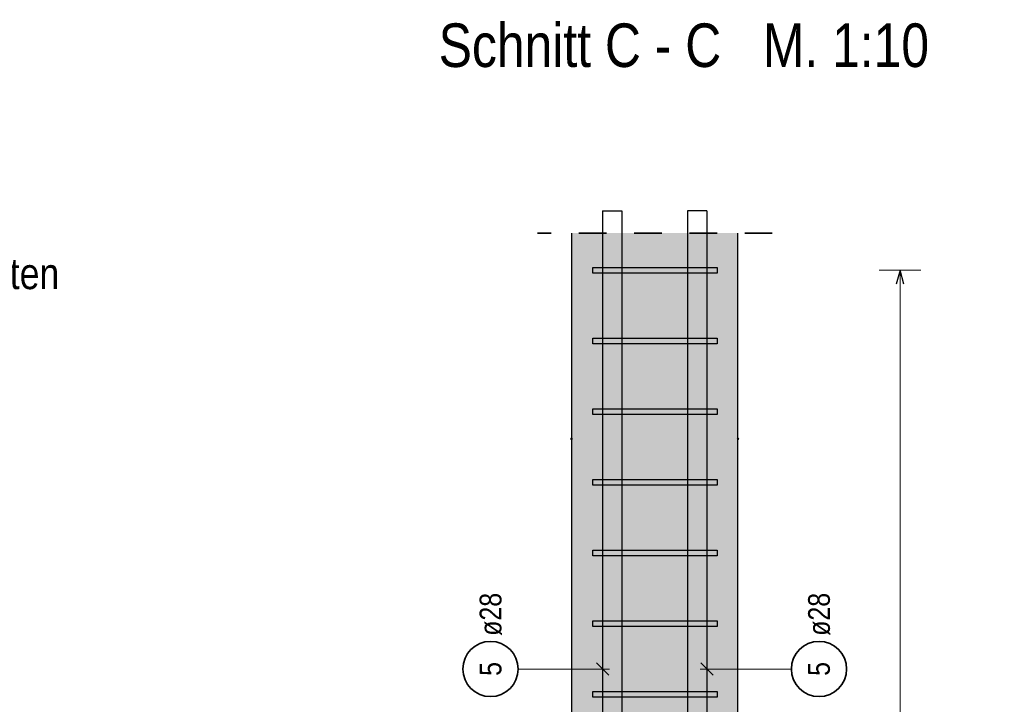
# Model space of a CAD drawing. Header units: millimetres. Extents: x -48 to 49.2, y -6.2 to 26.4.
# Tile 49 of 53: x 33.4 to 37, y 9.4 to 11.9. Entities that reach past the tile are written whole.
import ezdxf

# ---------------------------------------------------------------- set-up
doc = ezdxf.new("R2010")
doc.units = ezdxf.units.MM
doc.linetypes.add('HIDDEN', pattern=[0.375, 0.25, -0.125])
doc.layers.add('Mattenbewehrung', color=7, linetype='Continuous', lineweight=20)
doc.layers.add('Schraffuren', color=7, linetype='Continuous', lineweight=20)
doc.styles.add('Arial Narrow', font='ARIALN.TTF')

msp = doc.modelspace()

# ---------------------------------------------------------------- hatches: boundary and pattern name
at = {"layer": 'Schraffuren', "lineweight": 35, "true_color": 0xd7ffd7}
msp.add_hatch(color=254, dxfattribs=at).paths.add_polyline_path([(35.387123, 8.06699), (35.987122, 8.06699), (35.987122, 11.149344), (35.387123, 11.149344)])

# ---------------------------------------------------------------- linework, layer by layer
at = {"color": 3, "linetype": 'Continuous', "lineweight": 25, "ltscale": 0.4}
for p, q in [((35.497882, 11.229508), (35.497882, 7.794508)), ((35.497882, 11.229508), (35.567882, 11.229508)), ((35.567882, 11.229508), (35.567882, 7.794508)), ((35.805516, 11.229508), (35.805516, 7.794508)), ((35.875516, 11.229508), (35.805516, 11.229508)), ((35.875516, 11.229508), (35.875516, 7.794508)), ((35.462072, 11.004344), (35.462072, 11.024344)), ((35.462072, 11.024344), (35.912122, 11.024344)), ((35.912122, 11.024344), (35.912122, 11.004344)), ((36.574255, 11.014344), (36.560858, 10.964344)), ((36.587653, 10.964344), (36.574255, 11.014344)), ((35.912122, 11.004344), (35.462072, 11.004344)), ((35.462072, 10.748676), (35.462072, 10.768676)), ((35.462072, 10.768676), (35.912122, 10.768676)), ((35.912122, 10.768676), (35.912122, 10.748676)), ((35.912122, 10.748676), (35.462072, 10.748676)), ((35.462072, 10.493007), (35.462072, 10.513007)), ((35.462072, 10.513007), (35.912122, 10.513007)), ((35.912122, 10.513007), (35.912122, 10.493007)), ((35.912122, 10.493007), (35.462072, 10.493007)), ((35.462072, 10.237339), (35.462072, 10.257339)), ((35.462072, 10.257339), (35.912122, 10.257339)), ((35.912122, 10.237339), (35.462072, 10.237339)), ((35.912122, 10.257339), (35.912122, 10.237339)), ((35.462072, 9.981671), (35.462072, 10.001671)), ((35.462072, 10.001671), (35.912122, 10.001671)), ((35.912122, 9.981671), (35.462072, 9.981671)), ((35.912122, 10.001671), (35.912122, 9.981671)), ((35.462072, 9.726003), (35.462072, 9.746003)), ((35.462072, 9.746003), (35.912122, 9.746003)), ((35.912122, 9.746003), (35.912122, 9.726003)), ((35.912122, 9.726003), (35.462072, 9.726003)), ((35.519979, 9.550064), (35.475784, 9.594258)), ((35.853419, 9.594258), (35.897613, 9.550064)), ((35.462072, 9.470334), (35.462072, 9.490334)), ((35.462072, 9.490334), (35.912122, 9.490334)), ((35.912122, 9.490334), (35.912122, 9.470334)), ((35.912122, 9.470334), (35.462072, 9.470334))]:
    msp.add_line(p, q, dxfattribs=at)
at = {"color": 2, "linetype": 'HIDDEN', "lineweight": 35, "ltscale": 0.25}
msp.add_line((36.112122, 11.149344), (35.262123, 11.149344), dxfattribs=at)
at = {"color": 5, "linetype": 'Continuous', "lineweight": 18, "ltscale": 0.4}
for p, q in [((36.649255, 11.014344), (36.499255, 11.014344)), ((36.574255, 11.014344), (36.574255, 8.201993)), ((35.192321, 9.572161), (35.522882, 9.572161)), ((36.181076, 9.572161), (35.850516, 9.572161))]:
    msp.add_line(p, q, dxfattribs=at)
at = {"color": 9, "linetype": 'Continuous', "lineweight": 0}
msp.add_circle((35.988016, 10.404713), 0.002775, dxfattribs=at)
at = {"color": 2, "linetype": 'Continuous', "lineweight": 35, "ltscale": 0.4}
for centre in [(35.092321, 9.572161), (36.281076, 9.572161)]:
    msp.add_circle(centre, 0.1, dxfattribs=at)
at = {"layer": 'Mattenbewehrung', "color": 3, "linetype": 'Continuous', "lineweight": 25}
for p, q in [((35.387123, 8.06699), (35.387123, 11.149344)), ((35.987122, 8.06699), (35.987122, 11.149344))]:
    msp.add_line(p, q, dxfattribs=at)
at = {"layer": 'Schraffuren', "color": 9, "linetype": 'Continuous', "lineweight": 0}
msp.add_circle((35.385382, 10.404713), 0.002775, dxfattribs=at)

# ---------------------------------------------------------------- texts
at = {"color": 4, "lineweight": 50, "style": 'Arial Narrow'}
msp.add_text('Achse Cn / 8n - 11n  4 Stück Anschluss mit 6 ø 28 mit Dübelleisten', height=0.1125, dxfattribs=at).set_placement((29.706372, 10.946335))
at = {"color": 2, "lineweight": 35, "char_height": 0.07875, "attachment_point": 1, "rotation": 90, "line_spacing_factor": 0.9, "style": 'Arial Narrow'}
for s, insert in [('ø28', (35.052946, 9.692161)), ('ø28', (36.241701, 9.692161)), ('5', (35.052946, 9.547354)), ('5', (36.241701, 9.547354))]:
    msp.add_mtext(s, dxfattribs=dict(at, insert=insert))
at = {"layer": 'Schraffuren', "color": 1, "lineweight": 70, "style": 'Arial Narrow'}
msp.add_text('Schnitt C - C   M. 1:10', height=0.1575, dxfattribs=at).set_placement((34.904633, 11.749895))

doc.saveas('drawing.dxf')
